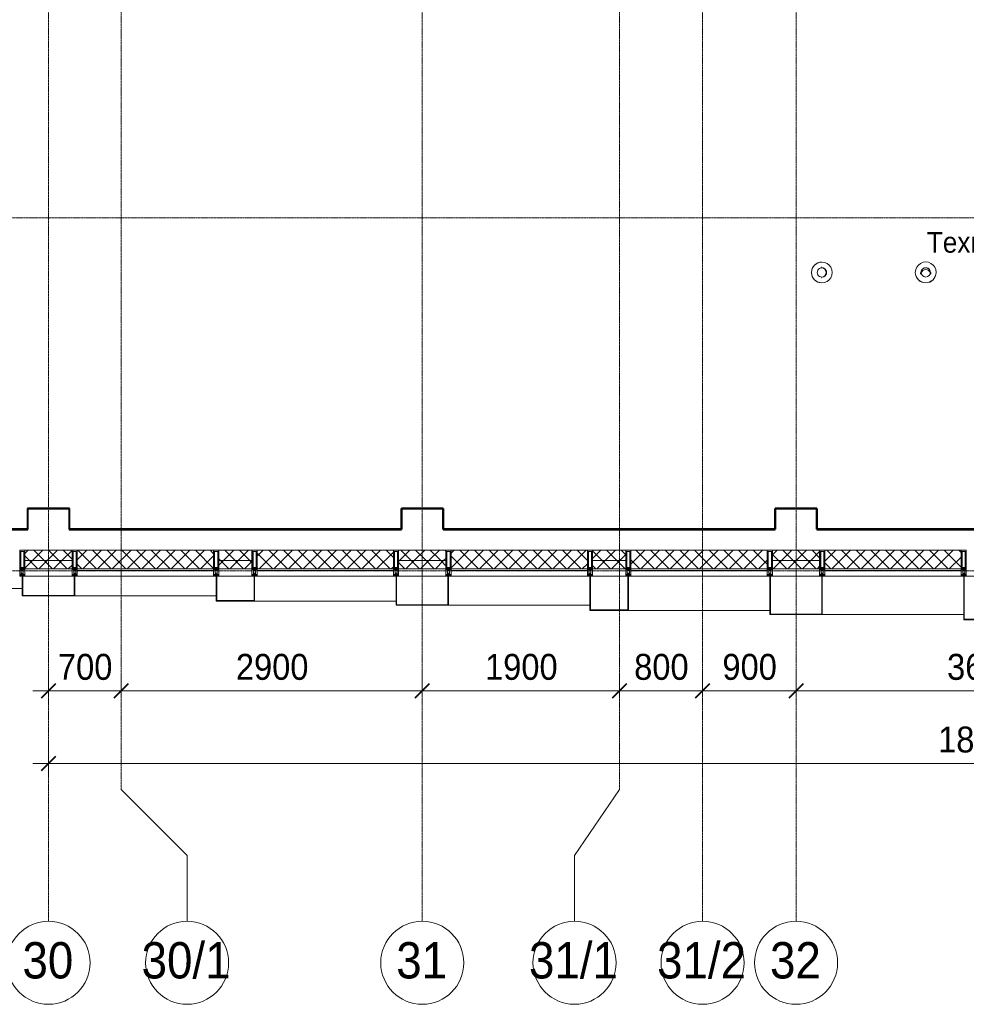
# Model space of a CAD drawing. Header units: millimetres. Extents: x 111868 to 195754, y 7718 to 241935.
# Tile 3 of 31: x 118473 to 127590, y 11226 to 20710. Entities that reach past the tile are written whole.
import ezdxf

# ---------------------------------------------------------------- set-up
doc = ezdxf.new("R2010")
doc.units = ezdxf.units.MM
doc.linetypes.add('ADSK_Линия сетки', pattern=[25, 20, -2.5, 0, -2.5])
doc.linetypes.add('Линия сетки', pattern=[25, 20, -2.5, 0, -2.5])
for name, color, linetype, lineweight in [('Импосты витража', 7, 'Continuous', 18), ('Колонны', 7, 'Continuous', 18), ('Марки помещений', 7, 'Continuous', 20), ('Оборудование', 7, 'Continuous', 18), ('Оси', 7, 'Continuous', 9), ('Перекрытия', 7, 'Continuous', 18), ('Размеры', 7, 'Continuous', 9), ('Размеры-100', 7, 'Continuous', 9), ('Стены разрез', 7, 'Continuous', 40), ('Стены штриховка', 7, 'Continuous', 40), ('Элементы узлов', 7, 'Continuous', 18)]:
    doc.layers.add(name, color=color, linetype=linetype, lineweight=lineweight)
doc.styles.add('Arial', font='arial.ttf', dxfattribs={"width": 0.9, "height": 250})
doc.styles.add('Arial_1', font='arial.ttf', dxfattribs={"width": 0.9, "height": 350})
doc.styles.add('Arial_3', font='arial.ttf', dxfattribs={"width": 0.9, "height": 200})
doc.dimstyles.new('Основной_2_5_мм', dxfattribs={"dimscale": 304.8, "dimtxt": 255.06485, "dimasz": 0.463911, "dimexe": 0.492126, "dimexo": 0.492126, "dimgap": 0.098425, "dimtad": 1, "dimdec": 0, "dimdsep": 46, "dimtxsty": 'Arial', "dimblk1": 'OBLIQUE', "dimblk2": 'OBLIQUE', "dimsah": 1, "dimcen": 0.09, "dimdle": 0.492126, "dimazin": 2, "dimtfac": 1, "dimtdec": 4, "dimtix": 1, "dimtmove": 0, "dimatfit": 3, "dimfxl": 1, "dimtvp": 1, "dimtolj": 1, "dimtzin": 0, "dimlwd": 20, "dimlwe": 20, "dimarcsym": 2})
pattern_1 = [(45, (0, 0), (-70.71068, 70.71068), []), (135, (0, 0), (-70.71068, -70.71068), [])]

# ---------------------------------------------------------------- blocks, each defined once
blk = doc.blocks.new('170_Воронка - Воронка-V19-МКСС_К4_L27_91_200__ТехЭтаж')
at = {"layer": 'Оборудование', "color": 253, "true_color": 0xaaaaaa}
for p, q in [((127099, 18276.4), (127099, 18275)), ((127149, 18275), (127149, 18259.3)), ((127249, 18259.3), (127249, 18275)), ((127299, 18275), (127299, 18276.4))]:
    blk.add_line(p, q, dxfattribs=at)
for centre, major_axis, start_param, end_param in [((127199, 18276.4), (100, 0), 0, 3.141593), ((127199, 18276.4), (45, 0), 0, 3.141593), ((127199, 18275), (45, 0), 0.016148, 3.125445), ((127199, 18275), (45, 0), 0.016148, 3.125445), ((127199, 18276.4), (100, 0), 3.141593, 6.283185), ((127199, 18275), (100, 0), 3.141593, 6.283185), ((127199, 18276.4), (45, 0), 3.141593, 6.283185), ((127199, 18258), (45, 0), 0.206871, 2.934721)]:
    blk.add_ellipse(centre, major_axis=major_axis, ratio=0.998404, start_param=start_param, end_param=end_param, dxfattribs=at)
blk = doc.blocks.new('170_Воронка - Воронка-V20-МКСС_К4_L27_91_200__ТехЭтаж')
at = {"layer": 'Оборудование', "color": 253, "true_color": 0xaaaaaa}
for p, q in [((126198.8, 18325), (126194.2, 18325)), ((126199.1, 18375), (126198.8, 18375)), ((126194.2, 18225), (126198.8, 18225)), ((126198.8, 18175), (126199.1, 18175))]:
    blk.add_line(p, q, dxfattribs=at)
for centre, major_axis, start_param, end_param in [((126198.8, 18275), (0, 100), 0, 1.570796), ((126199.1, 18275), (0, 100), 4.712389, 7.853982), ((126199.1, 18275), (0, 45), 4.712389, 7.853982), ((126194.2, 18275), (0, 45), 4.712389, 6.227222), ((126198.8, 18275), (0, 45), 4.712389, 6.278817), ((126198.8, 18275), (0, 45), 4.712389, 6.278817), ((126198.8, 18275), (0, 100), 1.570796, 3.141593), ((126199.1, 18275), (0, 100), 1.570796, 4.712389), ((126199.1, 18275), (0, 45), 1.570796, 4.712389), ((126194.2, 18275), (0, 45), 3.197556, 4.712389), ((126198.8, 18275), (0, 45), 3.145961, 4.712389), ((126198.8, 18275), (0, 45), 3.145961, 4.712389)]:
    blk.add_ellipse(centre, major_axis=major_axis, ratio=0.999883, start_param=start_param, end_param=end_param, dxfattribs=at)
blk = doc.blocks.new('135_SLK_K4_AR_rvt-1-МКСС_К4_L27_91_200__ТехЭтаж')
at = {"layer": 'Перекрытия', "color": 254, "true_color": 0xcccccc}
for p, q in [((118550, 15800), (118550, 16000)), ((118550, 16000), (118950, 16000)), ((118950, 16000), (118950, 15800)), ((122150, 15800), (122150, 16000)), ((122150, 16000), (122550, 16000)), ((122550, 16000), (122550, 15800)), ((125750, 15800), (125750, 16000)), ((125750, 16000), (126150, 16000)), ((126150, 16000), (126150, 15800)), ((117049.8, 15800), (118550, 15800)), ((118950, 15800), (122150, 15800)), ((122550, 15800), (125750, 15800)), ((126150, 15800), (129350, 15800))]:
    blk.add_line(p, q, dxfattribs=at)
at = {"layer": 'Стены разрез', "color": 254, "true_color": 0xcccccc}
for p, q in [((118550, 16001), (118549, 16001)), ((118549, 16001), (118549, 15801)), ((118951, 16001), (118550, 16001)), ((118550, 15801), (118550, 16000)), ((118550, 16000), (118950, 16000)), ((118950, 16000), (118950, 15800)), ((118951, 16000), (118951, 16001)), ((118951, 15801), (118951, 16000)), ((122150, 16001), (122149, 16001)), ((122149, 16001), (122149, 15801)), ((122551, 16001), (122150, 16001)), ((122150, 15801), (122150, 16000)), ((122150, 16000), (122550, 16000)), ((122550, 16000), (122550, 15800)), ((122551, 16000), (122551, 16001)), ((122551, 15801), (122551, 16000)), ((125750, 16001), (125749, 16001)), ((125749, 16001), (125749, 15801)), ((126151, 16001), (125750, 16001)), ((125750, 15801), (125750, 16000)), ((125750, 16000), (126150, 16000)), ((126150, 16000), (126150, 15800)), ((126151, 16000), (126151, 16001)), ((126151, 15801), (126151, 16000)), ((118549, 15801), (117051, 15801)), ((117051, 15800), (118550, 15800)), ((118550, 15800), (118550, 15801)), ((118950, 15800), (118951, 15800)), ((122149, 15801), (118951, 15801)), ((118951, 15800), (122150, 15800)), ((122150, 15800), (122150, 15801)), ((122550, 15800), (122551, 15800)), ((125749, 15801), (122551, 15801)), ((122551, 15800), (125750, 15800)), ((125750, 15800), (125750, 15801)), ((126150, 15800), (126151, 15800)), ((129349, 15801), (126151, 15801)), ((126151, 15800), (129350, 15800))]:
    blk.add_line(p, q, dxfattribs=at)
at = {"layer": 'Оборудование', "color": 253, "lineweight": 18, "true_color": 0xaaaaaa}
for name in ['170_Воронка - Воронка-V20-МКСС_К4_L27_91_200__ТехЭтаж', '170_Воронка - Воронка-V19-МКСС_К4_L27_91_200__ТехЭтаж']:
    blk.add_blockref(name, (0, 0), dxfattribs=at)
blk = doc.blocks.new('Rectangular Mullion - 50Wx250H-2623690-МКСС_К4_L27_91_200__ТехЭтаж')
at = {"layer": 'Элементы узлов', "color": 254, "lineweight": 5, "true_color": 0xcccccc}
for p, q in [((-25, 65.2), (-25, 250)), ((-25, 250), (0, 250)), ((-23, 237.3), (0, 237.3)), ((-23, 237.3), (-23, 73.6)), ((-14.9, 84), (-14.9, 237.3)), ((25, 250), (0, 250)), ((23, 237.3), (0, 237.3)), ((14.9, 84), (14.9, 237.3)), ((23, 237.3), (23, 73.6)), ((25, 65.2), (25, 250)), ((-14, 65.2), (-25, 65.2)), ((-23.8, 14.6), (-25, 14.2)), ((-25, 0), (-25, 14.2)), ((-22.3, 17), (-23.8, 17)), ((-23.8, 17), (-23.8, 14.6)), ((-22.5, 10.6), (-23.8, 14.6)), ((-22.5, 10.6), (-23.7, 9.9)), ((-23.7, 1.3), (-23.7, 9.9)), ((-23.7, 1.3), (-11.8, 1.3)), ((-23.2, 10.2), (-22.5, 8)), ((0, 84), (-23, 84)), ((-0.5, 73.6), (-23, 73.6)), ((-22.5, 8), (-22.5, 4.5)), ((-21.3, 4.5), (-22.5, 4.5)), ((-22.3, 17), (-22.3, 16)), ((-22.3, 16), (-21.3, 16)), ((-19, 17.6), (-21.3, 16)), ((-21.3, 4.5), (-21.3, 6.5)), ((-21.3, 6.5), (-14.2, 6.5)), ((-18.4, 16.6), (-19, 17.6)), ((-7.4, 16.6), (-18.4, 16.6)), ((-14.2, 6.5), (-14.2, 4.5)), ((-13.2, 4.5), (-14.2, 4.5)), ((-14, 71.3), (-14, 65.2)), ((-10, 71.3), (-14, 71.3)), ((-13.2, 4.5), (-12.2, 7.2)), ((-12.7, 7.6), (-11.3, 11.4)), ((-12.7, 7.6), (-11.8, 6.9)), ((-12.2, 9), (-12.2, 14.8)), ((-12.2, 14.8), (0, 14.8)), ((-11.8, 1.3), (-11.8, 6.9)), ((-10.5, 11.2), (-11.3, 11.4)), ((-10.5, 1.5), (-10.5, 11.2)), ((-4.8, 1.5), (-10.5, 1.5)), ((-10, 53), (-10, 71.3)), ((-8.7, 53), (-10, 53)), ((-10, 53), (-10, 17)), ((-10, 17), (-7.5, 17)), ((-8.7, 53), (-7, 54.7)), ((-8.5, 23), (-1.5, 30)), ((-8.5, 18.5), (-8.5, 23)), ((-7.5, 18.5), (-8.5, 18.5)), ((-7.5, 17), (-7.5, 18.5)), ((-7.4, 18), (-7.4, 16.6)), ((-2.6, 18), (-7.4, 18)), ((-7, 65.2), (-5.9, 67.3)), ((-7, 65.2), (-7, 54.7)), ((-4.1, 67.3), (-5.9, 67.3)), ((0, 8), (-4.8, 8)), ((-4.8, 1.5), (-4.8, 8)), ((-4.1, 67.3), (-2.9, 65.1)), ((-2.9, 65.1), (-2.9, 54.6)), ((-1.3, 53), (-2.9, 54.6)), ((-2.6, 18), (-2.6, 16.8)), ((-2.6, 16.8), (0, 16.8)), ((-1.5, 30), (0, 30)), ((0, 53), (-1.3, 53)), ((0, 84), (23, 84)), ((0, 53), (1.3, 53)), ((1.5, 30), (0, 30)), ((2.6, 16.8), (0, 16.8)), ((0, 14.8), (0, 16.8)), ((0, 14.8), (0, 16.8)), ((12.2, 14.8), (0, 14.8)), ((0, 0), (0, 8)), ((0, 8), (4.8, 8)), ((0, 0), (0, 8)), ((0.5, 73.6), (23, 73.6)), ((1.3, 53), (2.9, 54.6)), ((8.5, 23), (1.5, 30)), ((2.6, 18), (2.6, 16.8)), ((2.6, 18), (7.4, 18)), ((4.1, 67.3), (2.9, 65.1)), ((2.9, 65.1), (2.9, 54.6)), ((4.1, 67.3), (5.9, 67.3)), ((4.8, 1.5), (4.8, 8)), ((4.8, 1.5), (10.5, 1.5)), ((7, 65.2), (5.9, 67.3)), ((7, 65.2), (7, 54.7)), ((8.7, 53), (7, 54.7)), ((7.4, 18), (7.4, 16.6)), ((7.4, 16.6), (18.4, 16.6)), ((7.5, 18.5), (8.5, 18.5)), ((7.5, 17), (7.5, 18.5)), ((10, 17), (7.5, 17)), ((8.5, 18.5), (8.5, 23)), ((8.7, 53), (10, 53)), ((10, 71.3), (14, 71.3)), ((10, 53), (10, 71.3)), ((10, 53), (10, 17)), ((10.5, 11.2), (11.3, 11.4)), ((10.5, 1.5), (10.5, 11.2)), ((12.7, 7.6), (11.3, 11.4)), ((12.7, 7.6), (11.8, 6.9)), ((11.8, 1.3), (11.8, 6.9)), ((23.7, 1.3), (11.8, 1.3)), ((12.2, 9), (12.2, 14.8)), ((13.2, 4.5), (12.2, 7.2)), ((13.2, 4.5), (14.2, 4.5)), ((14, 71.3), (14, 65.2)), ((14, 65.2), (25, 65.2)), ((21.3, 6.5), (14.2, 6.5)), ((14.2, 6.5), (14.2, 4.5)), ((18.4, 16.6), (19, 17.6)), ((19, 17.6), (21.3, 16)), ((22.3, 16), (21.3, 16)), ((21.3, 4.5), (21.3, 6.5)), ((21.3, 4.5), (22.5, 4.5)), ((22.3, 17), (22.3, 16)), ((22.3, 17), (23.8, 17)), ((22.5, 10.6), (23.8, 14.6)), ((22.5, 10.6), (23.7, 9.9)), ((23.2, 10.2), (22.5, 8)), ((22.5, 8), (22.5, 4.5)), ((23.7, 1.3), (23.7, 9.9)), ((23.8, 17), (23.8, 14.6)), ((23.8, 14.6), (25, 14.2)), ((25, 0), (25, 14.2)), ((-25, 0), (0, 0)), ((25, 0), (0, 0))]:
    blk.add_line(p, q, dxfattribs=at)
for centre, start, end in [((-0.5, 73.1), 360, 90), ((0.5, 73.1), 90, 180)]:
    blk.add_arc(centre, 0.5, start, end, dxfattribs=at)
blk = doc.blocks.new('Rectangular Mullion - R_StandardFrame_50Wx250H-V3-МКСС_К4_L27_91_200__ТехЭтаж')
at = {"layer": 'Импосты витража', "color": 254, "lineweight": 5, "true_color": 0xcccccc}
for p, q in [((-25, -250), (-25, 0)), ((-25, 0), (0, 0)), ((5, 0), (25, 0)), ((25, 0), (25, -250)), ((25, -250), (-25, -250))]:
    blk.add_line(p, q, dxfattribs=at)
blk = doc.blocks.new('Rectangular Mullion - R_StandardFrame_50Wx250H-V4-МКСС_К4_L27_91_200__ТехЭтаж')
at = {"layer": 'Импосты витража', "color": 254, "lineweight": 5, "true_color": 0xcccccc}
for p, q in [((-25, -250), (-25, 0)), ((-25, 0), (-5, 0)), ((0, 0), (25, 0)), ((25, 0), (25, -250)), ((25, -250), (-25, -250))]:
    blk.add_line(p, q, dxfattribs=at)
blk = doc.blocks.new('Rectangular Mullion - R_StandardFrame_50Wx250H-5990916-МКСС_К4_L27_91_200__ТехЭтаж')
at = {"layer": 'Импосты витража', "color": 254, "lineweight": 5, "true_color": 0xcccccc}
for p, q in [((-25, -250), (-25, 0)), ((-25, 0), (0, 0)), ((5, 0), (25, 0)), ((25, 0), (25, -250)), ((25, -250), (-25, -250))]:
    blk.add_line(p, q, dxfattribs=at)
blk = doc.blocks.new('Rectangular Mullion - R_StandardFrame_50Wx250H-V5-МКСС_К4_L27_91_200__ТехЭтаж')
at = {"layer": 'Импосты витража', "color": 254, "lineweight": 5, "true_color": 0xcccccc}
for p, q in [((-25, -250), (-25, 0)), ((-25, 0), (-5, 0)), ((0.6, 0), (25, 0)), ((25, 0), (25, -250)), ((25, -250), (-25, -250))]:
    blk.add_line(p, q, dxfattribs=at)
blk = doc.blocks.new('A_SLK_PAN_Type1 - Прямой тип панели-6537899-МКСС_К4_L27_91_200__ТехЭтаж')
at = {"layer": 'Колонны', "color": 254, "lineweight": 5, "true_color": 0xcccccc}
for p, q in [((-252.5, 370), (252.5, 370)), ((-252.5, 0), (-252.5, 370)), ((-247.5, 365), (-247.5, 0)), ((247.5, 365), (-247.5, 365)), ((247.5, 0), (247.5, 365)), ((252.5, 370), (252.5, 0)), ((-247.5, 0), (-252.5, 0)), ((-227.5, 0), (227.5, 0)), ((252.5, 0), (247.5, 0))]:
    blk.add_line(p, q, dxfattribs=at)
blk = doc.blocks.new('A_SLK_PAN_Type1 - Прямой тип панели-6537900-МКСС_К4_L27_91_200__ТехЭтаж')
at = {"layer": 'Колонны', "color": 254, "lineweight": 5, "true_color": 0xcccccc}
for p, q in [((-185, 420), (185, 420)), ((-185, 0), (-185, 420)), ((-180, 415), (-180, 0)), ((180, 415), (-180, 415)), ((180, 0), (180, 415)), ((185, 420), (185, 0)), ((-180, 0), (-185, 0)), ((-160, 0), (160, 0)), ((185, 0), (180, 0))]:
    blk.add_line(p, q, dxfattribs=at)
blk = doc.blocks.new('A_SLK_PAN_Type1 - Прямой тип панели-6537901-МКСС_К4_L27_91_200__ТехЭтаж')
at = {"layer": 'Колонны', "color": 254, "lineweight": 5, "true_color": 0xcccccc}
for p, q in [((-252.5, 280), (252.5, 280)), ((-252.5, 0), (-252.5, 280)), ((-247.5, 275), (-247.5, 0)), ((247.5, 275), (-247.5, 275)), ((247.5, 0), (247.5, 275)), ((252.5, 280), (252.5, 0)), ((-247.5, 0), (-252.5, 0)), ((-227.5, 0), (227.5, 0)), ((252.5, 0), (247.5, 0))]:
    blk.add_line(p, q, dxfattribs=at)
blk = doc.blocks.new('A_SLK_PAN_Type1 - Прямой тип панели-6537902-МКСС_К4_L27_91_200__ТехЭтаж')
at = {"layer": 'Колонны', "color": 254, "lineweight": 5, "true_color": 0xcccccc}
for p, q in [((-185, 330), (185, 330)), ((-185, 0), (-185, 330)), ((-180, 325), (-180, 0)), ((180, 325), (-180, 325)), ((180, 0), (180, 325)), ((185, 330), (185, 0)), ((-180, 0), (-185, 0)), ((-160, 0), (160, 0)), ((185, 0), (180, 0))]:
    blk.add_line(p, q, dxfattribs=at)
blk = doc.blocks.new('A_SLK_PAN_Type1 - Прямой тип панели-6537903-МКСС_К4_L27_91_200__ТехЭтаж')
at = {"layer": 'Колонны', "color": 254, "lineweight": 5, "true_color": 0xcccccc}
for p, q in [((-252.5, 190), (252.5, 190)), ((-252.5, 0), (-252.5, 190)), ((252.5, 190), (252.5, 0)), ((-247.5, 185), (-247.5, 0)), ((247.5, 185), (-247.5, 185)), ((247.5, 0), (247.5, 185)), ((-247.5, 0), (-252.5, 0)), ((-227.5, 0), (227.5, 0)), ((252.5, 0), (247.5, 0))]:
    blk.add_line(p, q, dxfattribs=at)
blk = doc.blocks.new('A_SLK_PAN_Type1 - Прямой тип панели-6537904-МКСС_К4_L27_91_200__ТехЭтаж')
at = {"layer": 'Колонны', "color": 254, "lineweight": 5, "true_color": 0xcccccc}
for p, q in [((-185, 240), (185, 240)), ((-185, 0), (-185, 240)), ((-180, 235), (-180, 0)), ((180, 235), (-180, 235)), ((180, 0), (180, 235)), ((185, 240), (185, 0)), ((-180, 0), (-185, 0)), ((-160, 0), (160, 0)), ((185, 0), (180, 0))]:
    blk.add_line(p, q, dxfattribs=at)
blk = doc.blocks.new('A_OGR_PAN_Отлив - A_OGR_PAN_Отлив-6121443-МКСС_К4_L27_91_200__ТехЭтаж')
at = {"layer": 'Колонны', "color": 254, "lineweight": 5, "true_color": 0xcccccc}
blk.add_line((-681.25, -370), (681.25, -370), dxfattribs=at)
blk = doc.blocks.new('A_OGR_PAN_Отлив - A_OGR_PAN_Отлив-6121452-МКСС_К4_L27_91_200__ТехЭтаж')
at = {"layer": 'Колонны', "color": 254, "lineweight": 5, "true_color": 0xcccccc}
blk.add_line((-681.25, -330), (681.25, -330), dxfattribs=at)
blk = doc.blocks.new('A_OGR_PAN_Отлив - A_OGR_PAN_Отлив-6121860-МКСС_К4_L27_91_200__ТехЭтаж')
at = {"layer": 'Колонны', "color": 254, "lineweight": 5, "true_color": 0xcccccc}
blk.add_line((-681.25, -280), (681.25, -280), dxfattribs=at)
blk = doc.blocks.new('A_OGR_PAN_Отлив - A_OGR_PAN_Отлив-6121470-МКСС_К4_L27_91_200__ТехЭтаж')
at = {"layer": 'Колонны', "color": 254, "lineweight": 5, "true_color": 0xcccccc}
blk.add_line((-681.25, -240), (681.25, -240), dxfattribs=at)
blk = doc.blocks.new('A_OGR_PAN_Отлив - A_OGR_PAN_Отлив-6121270-МКСС_К4_L27_91_200__ТехЭтаж')
at = {"layer": 'Колонны', "color": 254, "lineweight": 5, "true_color": 0xcccccc}
blk.add_line((-681.25, -190), (681.25, -190), dxfattribs=at)
blk = doc.blocks.new('A_OGR_PAN_Отлив - A_OGR_PAN_Отлив-6292368-МКСС_К4_L27_91_200__ТехЭтаж')
at = {"layer": 'Колонны', "color": 254, "lineweight": 5, "true_color": 0xcccccc}
for q in [(-750, 0), (750, -120)]:
    blk.add_line((-750, -120), q, dxfattribs=at)
blk = doc.blocks.new('135_SLK_K4_AR_FCD_rvt-1-МКСС_К4_L27_91_200__ТехЭтаж')
at = {"layer": 'Стены разрез', "lineweight": 5, "true_color": 0xcccccc}
h = blk.add_hatch(dxfattribs=at)
h.set_pattern_fill('FP_4', color=254, style=0, pattern_type=2)
h.set_pattern_definition(pattern_1)
h.paths.add_polyline_path([(118977.5, 15500), (118977.5, 15600), (118522.5, 15600), (118522.5, 15500)])
h = blk.add_hatch(dxfattribs=at)
h.set_pattern_fill('FP_4', color=254, style=0, pattern_type=2)
h.set_pattern_definition(pattern_1)
h.paths.add_polyline_path([(120340, 15420), (120340, 15600), (119027.5, 15600), (119027.5, 15420)])
h = blk.add_hatch(dxfattribs=at)
h.set_pattern_fill('FP_4', color=254, style=0, pattern_type=2)
h.set_pattern_definition(pattern_1)
h.paths.add_polyline_path([(120710, 15500), (120710, 15600), (120390, 15600), (120390, 15500)])
h = blk.add_hatch(dxfattribs=at)
h.set_pattern_fill('FP_4', color=254, style=0, pattern_type=2)
h.set_pattern_definition(pattern_1)
h.paths.add_polyline_path([(122072.5, 15420), (122072.5, 15600), (120760, 15600), (120760, 15420)])
h = blk.add_hatch(dxfattribs=at)
h.set_pattern_fill('FP_4', color=254, style=0, pattern_type=2)
h.set_pattern_definition(pattern_1)
h.paths.add_polyline_path([(122577.5, 15500), (122577.5, 15600), (122122.5, 15600), (122122.5, 15500)])
h = blk.add_hatch(dxfattribs=at)
h.set_pattern_fill('FP_4', color=254, style=0, pattern_type=2)
h.set_pattern_definition(pattern_1)
h.paths.add_polyline_path([(123940, 15420), (123940, 15600), (122627.5, 15600), (122627.5, 15420), (123481.5, 15420)])
h = blk.add_hatch(dxfattribs=at)
h.set_pattern_fill('FP_4', color=254, style=0, pattern_type=2)
h.set_pattern_definition(pattern_1)
h.paths.add_polyline_path([(124310, 15500), (124310, 15600), (123990, 15600), (123990, 15500)])
h = blk.add_hatch(dxfattribs=at)
h.set_pattern_fill('FP_4', color=254, style=0, pattern_type=2)
h.set_pattern_definition(pattern_1)
h.paths.add_polyline_path([(125672.5, 15420), (125672.5, 15600), (124360, 15600), (124360, 15420)])
h = blk.add_hatch(dxfattribs=at)
h.set_pattern_fill('FP_4', color=254, style=0, pattern_type=2)
h.set_pattern_definition(pattern_1)
h.paths.add_polyline_path([(126177.5, 15500), (126177.5, 15600), (125722.5, 15600), (125722.5, 15500)])
h = blk.add_hatch(dxfattribs=at)
h.set_pattern_fill('FP_4', color=254, style=0, pattern_type=2)
h.set_pattern_definition(pattern_1)
h.paths.add_polyline_path([(127540, 15420), (127540, 15600), (126227.5, 15600), (126227.5, 15420)])
h = blk.add_hatch(dxfattribs=at)
h.set_pattern_fill('FP_4', color=254, style=0, pattern_type=2)
h.set_pattern_definition(pattern_1)
h.paths.add_polyline_path([(118977.5, 15420), (118977.5, 15500), (118522.5, 15500), (118522.5, 15420)])
h = blk.add_hatch(dxfattribs=at)
h.set_pattern_fill('FP_4', color=254, style=0, pattern_type=2)
h.set_pattern_definition(pattern_1)
h.paths.add_polyline_path([(120710, 15420), (120710, 15500), (120390, 15500), (120390, 15420)])
h = blk.add_hatch(dxfattribs=at)
h.set_pattern_fill('FP_4', color=254, style=0, pattern_type=2)
h.set_pattern_definition(pattern_1)
h.paths.add_polyline_path([(122577.5, 15420), (122577.5, 15500), (122122.5, 15500), (122122.5, 15420)])
h = blk.add_hatch(dxfattribs=at)
h.set_pattern_fill('FP_4', color=254, style=0, pattern_type=2)
h.set_pattern_definition(pattern_1)
h.paths.add_polyline_path([(124310, 15420), (124310, 15500), (123990, 15500), (123990, 15420)])
h = blk.add_hatch(dxfattribs=at)
h.set_pattern_fill('FP_4', color=254, style=0, pattern_type=2)
h.set_pattern_definition(pattern_1)
h.paths.add_polyline_path([(126177.5, 15420), (126177.5, 15500), (125722.5, 15500), (125722.5, 15420)])
at = {"layer": 'Стены разрез', "color": 254, "lineweight": 9, "true_color": 0xcccccc}
for p, q in [((118977.5, 15600), (118522.5, 15600)), ((118522.5, 15600), (118522.5, 15420)), ((118977.5, 15420), (118977.5, 15600)), ((120340, 15600), (119027.5, 15600)), ((119027.5, 15600), (119027.5, 15350)), ((120340, 15350), (120340, 15600)), ((120710, 15600), (120390, 15600)), ((120390, 15600), (120390, 15420)), ((120710, 15420), (120710, 15600)), ((122072.5, 15600), (120760, 15600)), ((120760, 15600), (120760, 15350)), ((122072.5, 15350), (122072.5, 15600)), ((122577.5, 15600), (122122.5, 15600)), ((122122.5, 15600), (122122.5, 15420)), ((122577.5, 15420), (122577.5, 15600)), ((123940, 15600), (122627.5, 15600)), ((122627.5, 15600), (122627.5, 15350)), ((123940, 15350), (123940, 15600)), ((124310, 15600), (123990, 15600)), ((123990, 15600), (123990, 15420)), ((124310, 15420), (124310, 15600)), ((125672.5, 15600), (124360, 15600)), ((124360, 15600), (124360, 15350)), ((125672.5, 15350), (125672.5, 15600)), ((126177.5, 15600), (125722.5, 15600)), ((125722.5, 15600), (125722.5, 15420)), ((126177.5, 15420), (126177.5, 15600)), ((127540, 15600), (126227.5, 15600)), ((126227.5, 15600), (126227.5, 15350)), ((127540, 15350), (127540, 15600)), ((118522.5, 15420), (118977.5, 15420)), ((120390, 15420), (120710, 15420)), ((122122.5, 15420), (122577.5, 15420)), ((123990, 15420), (124310, 15420)), ((125722.5, 15420), (126177.5, 15420)), ((119027.5, 15350), (120340, 15350)), ((120760, 15350), (122072.5, 15350)), ((122627.5, 15350), (123940, 15350)), ((124360, 15350), (125672.5, 15350)), ((126227.5, 15350), (127540, 15350))]:
    blk.add_line(p, q, dxfattribs=at)
at = {"layer": 'Стены штриховка', "color": 254, "lineweight": 9, "true_color": 0xcccccc}
for p, q in [((118977.5, 15500), (118522.5, 15500)), ((120710, 15500), (120390, 15500)), ((122577.5, 15500), (122122.5, 15500)), ((124310, 15500), (123990, 15500)), ((126177.5, 15500), (125722.5, 15500)), ((120340, 15420), (119027.5, 15420)), ((120340, 15405), (119027.5, 15405)), ((122072.5, 15420), (120760, 15420)), ((122072.5, 15405), (120760, 15405)), ((123940, 15420), (122627.5, 15420)), ((123940, 15405), (122627.5, 15405)), ((125672.5, 15420), (124360, 15420)), ((125672.5, 15405), (124360, 15405)), ((127540, 15420), (126227.5, 15420)), ((127540, 15405), (126227.5, 15405))]:
    blk.add_line(p, q, dxfattribs=at)
at = {"layer": 'Импосты витража', "color": 254, "lineweight": 5, "true_color": 0xcccccc}
for p in [(118497.5, 15350), (119002.5, 15350), (120365, 15350), (120735, 15350), (122097.5, 15350), (122602.5, 15350), (123965, 15350), (124335, 15350), (125697.5, 15350), (126202.5, 15350), (127565, 15350)]:
    blk.add_blockref('Rectangular Mullion - 50Wx250H-2623690-МКСС_К4_L27_91_200__ТехЭтаж', p, dxfattribs=at)
at = {"layer": 'Импосты витража', "color": 254, "lineweight": 5, "true_color": 0xcccccc, "extrusion": (0, 0, -1), "rotation": 180}
for name, p in [('Rectangular Mullion - R_StandardFrame_50Wx250H-V3-МКСС_К4_L27_91_200__ТехЭтаж', (-118497.5, 15350)), ('Rectangular Mullion - R_StandardFrame_50Wx250H-V4-МКСС_К4_L27_91_200__ТехЭтаж', (-119002.5, 15350)), ('Rectangular Mullion - R_StandardFrame_50Wx250H-5990916-МКСС_К4_L27_91_200__ТехЭтаж', (-120365, 15350)), ('Rectangular Mullion - R_StandardFrame_50Wx250H-V5-МКСС_К4_L27_91_200__ТехЭтаж', (-120735, 15350)), ('Rectangular Mullion - R_StandardFrame_50Wx250H-V3-МКСС_К4_L27_91_200__ТехЭтаж', (-122097.5, 15350)), ('Rectangular Mullion - R_StandardFrame_50Wx250H-V4-МКСС_К4_L27_91_200__ТехЭтаж', (-122602.5, 15350)), ('Rectangular Mullion - R_StandardFrame_50Wx250H-5990916-МКСС_К4_L27_91_200__ТехЭтаж', (-123965, 15350)), ('Rectangular Mullion - R_StandardFrame_50Wx250H-V4-МКСС_К4_L27_91_200__ТехЭтаж', (-124335, 15350)), ('Rectangular Mullion - R_StandardFrame_50Wx250H-V3-МКСС_К4_L27_91_200__ТехЭтаж', (-125697.5, 15350)), ('Rectangular Mullion - R_StandardFrame_50Wx250H-V4-МКСС_К4_L27_91_200__ТехЭтаж', (-126202.5, 15350)), ('Rectangular Mullion - R_StandardFrame_50Wx250H-5990916-МКСС_К4_L27_91_200__ТехЭтаж', (-127565, 15350))]:
    blk.add_blockref(name, p, dxfattribs=at)
at = {"layer": 'Колонны', "color": 254, "lineweight": 5, "true_color": 0xcccccc}
for name, p in [('A_OGR_PAN_Отлив - A_OGR_PAN_Отлив-6292368-МКСС_К4_L27_91_200__ТехЭтаж', (117747.5, 15350)), ('A_OGR_PAN_Отлив - A_OGR_PAN_Отлив-6121270-МКСС_К4_L27_91_200__ТехЭтаж', (119683.8, 15350)), ('A_OGR_PAN_Отлив - A_OGR_PAN_Отлив-6121470-МКСС_К4_L27_91_200__ТехЭтаж', (121416.3, 15350)), ('A_OGR_PAN_Отлив - A_OGR_PAN_Отлив-6121860-МКСС_К4_L27_91_200__ТехЭтаж', (123283.8, 15350)), ('A_OGR_PAN_Отлив - A_OGR_PAN_Отлив-6121452-МКСС_К4_L27_91_200__ТехЭтаж', (125016.3, 15350)), ('A_OGR_PAN_Отлив - A_OGR_PAN_Отлив-6121443-МКСС_К4_L27_91_200__ТехЭтаж', (126883.8, 15350))]:
    blk.add_blockref(name, p, dxfattribs=at)
at = {"layer": 'Колонны', "color": 254, "lineweight": 5, "true_color": 0xcccccc, "rotation": 180}
for name, p in [('A_SLK_PAN_Type1 - Прямой тип панели-6537903-МКСС_К4_L27_91_200__ТехЭтаж', (118750, 15350)), ('A_SLK_PAN_Type1 - Прямой тип панели-6537904-МКСС_К4_L27_91_200__ТехЭтаж', (120550, 15350)), ('A_SLK_PAN_Type1 - Прямой тип панели-6537901-МКСС_К4_L27_91_200__ТехЭтаж', (122350, 15350)), ('A_SLK_PAN_Type1 - Прямой тип панели-6537902-МКСС_К4_L27_91_200__ТехЭтаж', (124150, 15350)), ('A_SLK_PAN_Type1 - Прямой тип панели-6537899-МКСС_К4_L27_91_200__ТехЭтаж', (125950, 15350)), ('A_SLK_PAN_Type1 - Прямой тип панели-6537900-МКСС_К4_L27_91_200__ТехЭтаж', (127750, 15350))]:
    blk.add_blockref(name, p, dxfattribs=at)
blk = doc.blocks.new('Ось сетки - Круг_Ø8 мм-6577-МКСС_К4_L27_91_200__ТехЭтаж')
at = {"layer": 'Оси', "lineweight": 20}
for start, end in [(360, 180), (180, 360)]:
    blk.add_arc((0, 0), 4, start, end, dxfattribs=at)
blk = doc.blocks.new('DIMBLOCK1-МКСС_К4_L27_91_200__ТехЭтаж')
at = {"layer": 'Размеры-100', "lineweight": 20, "transparency": 16777216}
for p, q in [((118750, 14246.8), (118750, 14396.8)), ((119450, 14246.8), (119450, 14396.8)), ((118600, 14246.8), (119450, 14246.8)), ((118750, 14246.8), (118750, 14196.7)), ((119450, 14246.8), (119450, 14196.7))]:
    blk.add_line(p, q, dxfattribs=at)
at = {"layer": 'Размеры-100', "lineweight": 40, "transparency": 16777216}
for p, q in [((118750, 14246.8), (118679.3, 14176.1)), ((118750, 14246.8), (118820.7, 14317.5)), ((119450, 14246.8), (119379.3, 14176.1)), ((119450, 14246.8), (119520.7, 14317.5))]:
    blk.add_line(p, q, dxfattribs=at)
at = {"layer": 'Размеры-100', "color": 0, "lineweight": 20, "transparency": 16777216, "insert": (118841, 14601.3), "char_height": 250, "width": 621.573, "attachment_point": 1, "line_spacing_factor": 0.941778, "style": 'Arial'}
blk.add_mtext('700', dxfattribs=at)
blk = doc.blocks.new('_Oblique')
at = {"color": 0, "linetype": 'ByBlock', "lineweight": -2}
blk.add_line((-0.5, -0.5), (0.5, 0.5), dxfattribs=at)
blk = doc.blocks.new('DIMBLOCK2-МКСС_К4_L27_91_200__ТехЭтаж')
at = {"layer": 'Размеры-100', "lineweight": 20, "transparency": 16777216}
for p, q in [((119450, 14246.8), (119450, 14396.8)), ((122350, 14246.8), (122350, 14396.8)), ((119450, 14246.8), (122350, 14246.8)), ((119450, 14246.8), (119450, 14196.7)), ((122350, 14246.8), (122350, 14196.7))]:
    blk.add_line(p, q, dxfattribs=at)
at = {"layer": 'Размеры-100', "lineweight": 40, "transparency": 16777216}
for p, q in [((119450, 14246.8), (119379.3, 14176.1)), ((119450, 14246.8), (119520.7, 14317.5)), ((122350, 14246.8), (122279.3, 14176.1)), ((122350, 14246.8), (122420.7, 14317.5))]:
    blk.add_line(p, q, dxfattribs=at)
at = {"layer": 'Размеры-100', "color": 0, "lineweight": 20, "transparency": 16777216, "insert": (120554.7, 14601.3), "char_height": 250, "width": 828.765, "attachment_point": 1, "line_spacing_factor": 0.941778, "style": 'Arial'}
blk.add_mtext('2900', dxfattribs=at)
blk = doc.blocks.new('DIMBLOCK3-МКСС_К4_L27_91_200__ТехЭтаж')
at = {"layer": 'Размеры-100', "lineweight": 20, "transparency": 16777216}
for p, q in [((122350, 14246.8), (122350, 14396.8)), ((124250, 14246.8), (124250, 14396.8)), ((122350, 14246.8), (124250, 14246.8)), ((122350, 14246.8), (122350, 14196.7)), ((124250, 14246.8), (124250, 14196.7))]:
    blk.add_line(p, q, dxfattribs=at)
at = {"layer": 'Размеры-100', "lineweight": 40, "transparency": 16777216}
for p, q in [((122350, 14246.8), (122279.3, 14176.1)), ((122350, 14246.8), (122420.7, 14317.5)), ((124250, 14246.8), (124179.3, 14176.1)), ((124250, 14246.8), (124320.7, 14317.5))]:
    blk.add_line(p, q, dxfattribs=at)
at = {"layer": 'Размеры-100', "color": 0, "lineweight": 20, "transparency": 16777216, "insert": (122954.7, 14601.3), "char_height": 250, "width": 828.765, "attachment_point": 1, "line_spacing_factor": 0.941778, "style": 'Arial'}
blk.add_mtext('1900', dxfattribs=at)
blk = doc.blocks.new('DIMBLOCK4-МКСС_К4_L27_91_200__ТехЭтаж')
at = {"layer": 'Размеры-100', "lineweight": 20, "transparency": 16777216}
for p, q in [((124250, 14246.8), (124250, 14396.8)), ((125050, 14246.8), (125050, 14396.8)), ((124250, 14246.8), (125050, 14246.8)), ((124250, 14246.8), (124250, 14196.7)), ((125050, 14246.8), (125050, 14196.7))]:
    blk.add_line(p, q, dxfattribs=at)
at = {"layer": 'Размеры-100', "lineweight": 40, "transparency": 16777216}
for p, q in [((124250, 14246.8), (124179.3, 14176.1)), ((124250, 14246.8), (124320.7, 14317.5)), ((125050, 14246.8), (124979.3, 14176.1)), ((125050, 14246.8), (125120.7, 14317.5))]:
    blk.add_line(p, q, dxfattribs=at)
at = {"layer": 'Размеры-100', "color": 0, "lineweight": 20, "transparency": 16777216, "insert": (124391, 14601.3), "char_height": 250, "width": 621.573, "attachment_point": 1, "line_spacing_factor": 0.941778, "style": 'Arial'}
blk.add_mtext('800', dxfattribs=at)
blk = doc.blocks.new('DIMBLOCK5-МКСС_К4_L27_91_200__ТехЭтаж')
at = {"layer": 'Размеры-100', "lineweight": 20, "transparency": 16777216}
for p, q in [((125050, 14246.8), (125050, 14396.8)), ((125950, 14246.8), (125950, 14396.8)), ((125050, 14246.8), (125950, 14246.8)), ((125050, 14246.8), (125050, 14196.7)), ((125950, 14246.8), (125950, 14196.7))]:
    blk.add_line(p, q, dxfattribs=at)
at = {"layer": 'Размеры-100', "lineweight": 40, "transparency": 16777216}
for p, q in [((125050, 14246.8), (124979.3, 14176.1)), ((125050, 14246.8), (125120.7, 14317.5)), ((125950, 14246.8), (125879.3, 14176.1)), ((125950, 14246.8), (126020.7, 14317.5))]:
    blk.add_line(p, q, dxfattribs=at)
at = {"layer": 'Размеры-100', "color": 0, "lineweight": 20, "transparency": 16777216, "insert": (125241, 14601.3), "char_height": 250, "width": 621.573, "attachment_point": 1, "line_spacing_factor": 0.941778, "style": 'Arial'}
blk.add_mtext('900', dxfattribs=at)
blk = doc.blocks.new('DIMBLOCK6-МКСС_К4_L27_91_200__ТехЭтаж')
at = {"layer": 'Размеры-100', "lineweight": 20, "transparency": 16777216}
for p, q in [((125950, 14246.8), (125950, 14396.8)), ((129550, 14246.8), (129550, 14396.8)), ((125950, 14246.8), (129550, 14246.8)), ((125950, 14246.8), (125950, 14196.7)), ((129550, 14246.8), (129550, 14196.7))]:
    blk.add_line(p, q, dxfattribs=at)
at = {"layer": 'Размеры-100', "lineweight": 40, "transparency": 16777216}
for p, q in [((125950, 14246.8), (125879.3, 14176.1)), ((125950, 14246.8), (126020.7, 14317.5)), ((129550, 14246.8), (129479.3, 14176.1)), ((129550, 14246.8), (129620.7, 14317.5))]:
    blk.add_line(p, q, dxfattribs=at)
at = {"layer": 'Размеры-100', "color": 0, "lineweight": 20, "transparency": 16777216, "insert": (127404.7, 14601.3), "char_height": 250, "width": 828.765, "attachment_point": 1, "line_spacing_factor": 0.941778, "style": 'Arial'}
blk.add_mtext('3600', dxfattribs=at)
blk = doc.blocks.new('DIMBLOCK9-МКСС_К4_L27_91_200__ТехЭтаж')
at = {"layer": 'Размеры-100', "lineweight": 20, "transparency": 16777216}
for p, q in [((118750, 13546.8), (118750, 13696.8)), ((136750, 13546.8), (136750, 13696.8)), ((118600, 13546.8), (136900, 13546.8)), ((118750, 13546.8), (118750, 13496.7)), ((136750, 13546.8), (136750, 13496.7))]:
    blk.add_line(p, q, dxfattribs=at)
at = {"layer": 'Размеры-100', "lineweight": 40, "transparency": 16777216}
for p, q in [((118750, 13546.8), (118820.7, 13617.5)), ((136750, 13546.8), (136820.7, 13617.5)), ((118750, 13546.8), (118679.3, 13476.1)), ((136750, 13546.8), (136679.3, 13476.1))]:
    blk.add_line(p, q, dxfattribs=at)
at = {"layer": 'Размеры-100', "color": 0, "lineweight": 20, "transparency": 16777216, "insert": (127318.4, 13901.3), "char_height": 250, "width": 1035.956, "attachment_point": 1, "line_spacing_factor": 0.941778, "style": 'Arial'}
blk.add_mtext('18000', dxfattribs=at)

msp = doc.modelspace()

# ---------------------------------------------------------------- linework, layer by layer
at = {"layer": 'Оси', "linetype": 'Линия сетки'}
for p, q in [((118750, 12025.7), (118750, 33100)), ((119450, 13295.7), (119450, 33100)), ((122350, 12025.7), (122350, 33100)), ((124250, 13295.7), (124250, 33100)), ((125050, 12025.7), (125050, 33100)), ((125950, 12025.7), (125950, 33100))]:
    msp.add_line(p, q, dxfattribs=at)
at = {"layer": 'Оси', "linetype": 'ADSK_Линия сетки'}
for p, q in [((136551, 18800), (112685.6, 18800)), ((136551, 15400), (112685.6, 15400))]:
    msp.add_line(p, q, dxfattribs=at)
at = {"layer": 'Оси'}
for p, q in [((119450, 13295.7), (120085, 12660.7)), ((124250, 13295.7), (123816.4, 12660.7)), ((120085, 12660.7), (120085, 12025.7)), ((123816.4, 12660.7), (123816.4, 12025.7))]:
    msp.add_line(p, q, dxfattribs=at)

# ---------------------------------------------------------------- block references
at = {"lineweight": 5}
for name in ['135_SLK_K4_AR_FCD_rvt-1-МКСС_К4_L27_91_200__ТехЭтаж', '135_SLK_K4_AR_rvt-1-МКСС_К4_L27_91_200__ТехЭтаж']:
    msp.add_blockref(name, (0, 0), dxfattribs=at)
at = {"layer": 'Оси', "lineweight": 20, "xscale": 99.99999999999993, "yscale": 99.99999999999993, "zscale": 99.99999999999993}
for p in [(118750, 11625.7), (120085, 11625.7), (122350, 11625.7), (123816.4, 11625.7), (125050, 11625.7), (125950, 11625.7)]:
    msp.add_blockref('Ось сетки - Круг_Ø8 мм-6577-МКСС_К4_L27_91_200__ТехЭтаж', p, dxfattribs=at)

# ---------------------------------------------------------------- texts
at = {"layer": 'Марки помещений', "lineweight": 9, "insert": (127210.2, 18665.4), "char_height": 200, "width": 2496.455, "attachment_point": 1, "style": 'Arial_3'}
msp.add_mtext('Техпространство', dxfattribs=at)
at = {"layer": 'Оси', "char_height": 350, "attachment_point": 1, "style": 'Arial_1'}
for s, insert, width in [('30', (118499.4, 11824.7), 606.076), ('30/1', (119646.8, 11824.7), 1060.633), ('31', (122099.4, 11824.7), 606.076), ('31/1', (123378.2, 11824.7), 1060.633), ('31/2', (124611.8, 11824.7), 1060.633), ('32', (125699.4, 11824.7), 606.076)]:
    msp.add_mtext(s, dxfattribs=dict(at, insert=insert, width=width))

# ---------------------------------------------------------------- dimensions: what is measured, and where the dimension line sits
at = {"layer": 'Размеры', "lineweight": 20}
for base, p1, p2, override, picture, middle in [((119450, 14246.8), (118750, 14346.7), (119450, 14346.7), {"dimpost": '<>', "dimfxl": 700}, 'DIMBLOCK1-МКСС_К4_L27_91_200__ТехЭтаж', (119100, 14404.4)), ((122350, 14246.8), (119450, 14346.7), (122350, 14346.7), {"dimpost": '<>', "dimfxl": 2900}, 'DIMBLOCK2-МКСС_К4_L27_91_200__ТехЭтаж', (120900, 14404.4)), ((124250, 14246.8), (122350, 14346.7), (124250, 14346.7), {"dimpost": '<>', "dimfxl": 1900}, 'DIMBLOCK3-МКСС_К4_L27_91_200__ТехЭтаж', (123300, 14404.4)), ((125050, 14246.8), (124250, 14346.7), (125050, 14346.7), {"dimpost": '<>', "dimfxl": 800}, 'DIMBLOCK4-МКСС_К4_L27_91_200__ТехЭтаж', (124650, 14404.4)), ((125950, 14246.8), (125050, 14346.7), (125950, 14346.7), {"dimpost": '<>', "dimfxl": 900}, 'DIMBLOCK5-МКСС_К4_L27_91_200__ТехЭтаж', (125500, 14404.4)), ((129550, 14246.8), (125950, 14346.7), (129550, 14346.7), {"dimpost": '<>', "dimfxl": 3600}, 'DIMBLOCK6-МКСС_К4_L27_91_200__ТехЭтаж', (127750, 14404.5)), ((136750, 13546.8), (118750, 13646.7), (136750, 13646.7), {"dimpost": '<>', "dimfxl": 18000}, 'DIMBLOCK9-МКСС_К4_L27_91_200__ТехЭтаж', (127750, 13704.4))]:
    dim = msp.add_linear_dim(base=base, p1=p1, p2=p2, dimstyle='Основной_2_5_мм', override=override, dxfattribs=at)
    dim.commit()
    dim.dimension.update_dxf_attribs({"geometry": picture, "text_midpoint": middle})

doc.saveas('drawing.dxf')
